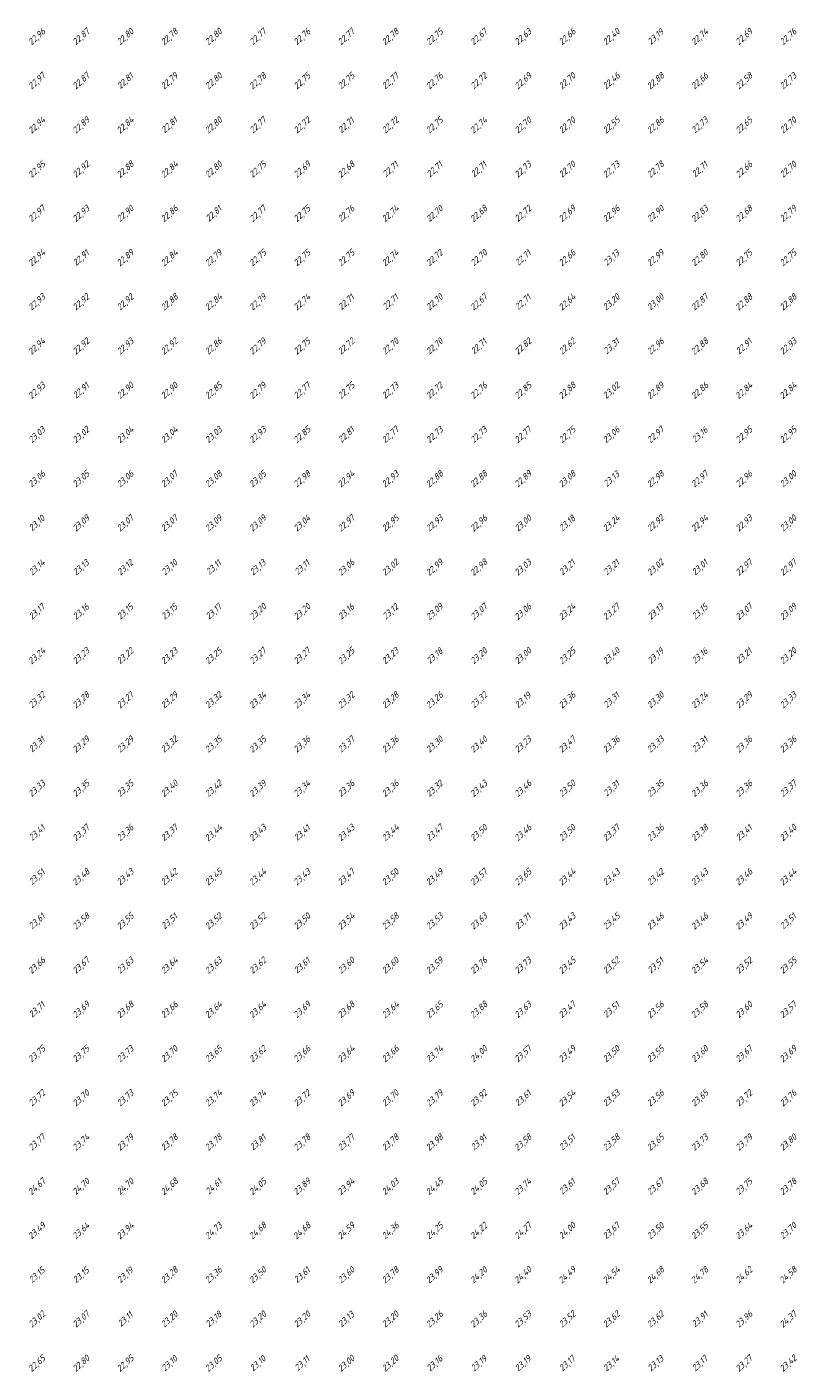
# Model space of a CAD drawing. Extents: x 184522 to 186797, y 346612 to 349107.
# Tile 9 of 27: x 184712 to 184887, y 347232 to 347537. Entities that reach past the tile are written whole.
import ezdxf
from ezdxf.enums import TextEntityAlignment as Align

# ---------------------------------------------------------------- set-up
doc = ezdxf.new("R2010")
doc.units = 0
doc.header["$MEASUREMENT"] = 0
doc.layers.add('ahn_5x5', color=252, linetype='Continuous')
doc.styles.add('ENV-P', font='ISOCP.SHX')

msp = doc.modelspace()

# ---------------------------------------------------------------- texts
at = {"layer": 'ahn_5x5', "style": 'ENV-P', "oblique": 15, "width": 1.035276}
for s, p in [('22,96', (184715, 347533.82)), ('22,87', (184725, 347533.82)), ('22,80', (184735, 347533.82)), ('22,78', (184745, 347533.82)), ('22,80', (184755, 347533.82)), ('22,77', (184765, 347533.82)), ('22,76', (184775, 347533.82)), ('22,77', (184785, 347533.82)), ('22,78', (184795, 347533.82)), ('22,75', (184805, 347533.82)), ('22,67', (184815, 347533.82)), ('22,63', (184825, 347533.82)), ('22,66', (184835, 347533.82)), ('22,40', (184845, 347533.82)), ('23,19', (184855, 347533.82)), ('22,74', (184865, 347533.82)), ('22,69', (184875, 347533.82)), ('22,76', (184885, 347533.82)), ('22,97', (184715, 347523.82)), ('22,87', (184725, 347523.82)), ('22,81', (184735, 347523.82)), ('22,79', (184745, 347523.82)), ('22,80', (184755, 347523.82)), ('22,78', (184765, 347523.82)), ('22,75', (184775, 347523.82)), ('22,75', (184785, 347523.82)), ('22,77', (184795, 347523.82)), ('22,76', (184805, 347523.82)), ('22,72', (184815, 347523.82)), ('22,69', (184825, 347523.82)), ('22,70', (184835, 347523.82)), ('22,46', (184845, 347523.82)), ('22,88', (184855, 347523.82)), ('22,66', (184865, 347523.82)), ('22,58', (184875, 347523.82)), ('22,73', (184885, 347523.82)), ('22,94', (184715, 347513.82)), ('22,89', (184725, 347513.82)), ('22,84', (184735, 347513.82)), ('22,81', (184745, 347513.82)), ('22,80', (184755, 347513.82)), ('22,77', (184765, 347513.82)), ('22,72', (184775, 347513.82)), ('22,71', (184785, 347513.82)), ('22,72', (184795, 347513.82)), ('22,75', (184805, 347513.82)), ('22,74', (184815, 347513.82)), ('22,70', (184825, 347513.82)), ('22,70', (184835, 347513.82)), ('22,55', (184845, 347513.82)), ('22,86', (184855, 347513.82)), ('22,73', (184865, 347513.82)), ('22,65', (184875, 347513.82)), ('22,70', (184885, 347513.82)), ('22,95', (184715, 347503.82)), ('22,92', (184725, 347503.82)), ('22,88', (184735, 347503.82)), ('22,84', (184745, 347503.82)), ('22,80', (184755, 347503.82)), ('22,75', (184765, 347503.82)), ('22,69', (184775, 347503.82)), ('22,68', (184785, 347503.82)), ('22,71', (184795, 347503.82)), ('22,71', (184805, 347503.82)), ('22,71', (184815, 347503.82)), ('22,73', (184825, 347503.82)), ('22,70', (184835, 347503.82)), ('22,73', (184845, 347503.82)), ('22,78', (184855, 347503.82)), ('22,71', (184865, 347503.82)), ('22,66', (184875, 347503.82)), ('22,70', (184885, 347503.82)), ('22,97', (184715, 347493.82)), ('22,93', (184725, 347493.82)), ('22,90', (184735, 347493.82)), ('22,86', (184745, 347493.82)), ('22,81', (184755, 347493.82)), ('22,77', (184765, 347493.82)), ('22,75', (184775, 347493.82)), ('22,76', (184785, 347493.82)), ('22,74', (184795, 347493.82)), ('22,70', (184805, 347493.82)), ('22,68', (184815, 347493.82)), ('22,72', (184825, 347493.82)), ('22,69', (184835, 347493.82)), ('22,96', (184845, 347493.82)), ('22,90', (184855, 347493.82)), ('22,83', (184865, 347493.82)), ('22,68', (184875, 347493.82)), ('22,79', (184885, 347493.82)), ('22,94', (184715, 347483.82)), ('22,91', (184725, 347483.82)), ('22,89', (184735, 347483.82)), ('22,84', (184745, 347483.82)), ('22,79', (184755, 347483.82)), ('22,75', (184765, 347483.82)), ('22,75', (184775, 347483.82)), ('22,75', (184785, 347483.82)), ('22,74', (184795, 347483.82)), ('22,72', (184805, 347483.82)), ('22,70', (184815, 347483.82)), ('22,71', (184825, 347483.82)), ('22,66', (184835, 347483.82)), ('23,13', (184845, 347483.82)), ('22,99', (184855, 347483.82)), ('22,80', (184865, 347483.82)), ('22,75', (184875, 347483.82)), ('22,75', (184885, 347483.82)), ('22,93', (184715, 347473.82)), ('22,92', (184725, 347473.82)), ('22,92', (184735, 347473.82)), ('22,88', (184745, 347473.82)), ('22,84', (184755, 347473.82)), ('22,79', (184765, 347473.82)), ('22,74', (184775, 347473.82)), ('22,71', (184785, 347473.82)), ('22,71', (184795, 347473.82)), ('22,70', (184805, 347473.82)), ('22,67', (184815, 347473.82)), ('22,71', (184825, 347473.82)), ('22,64', (184835, 347473.82)), ('23,20', (184845, 347473.82)), ('23,00', (184855, 347473.82)), ('22,87', (184865, 347473.82)), ('22,88', (184875, 347473.82)), ('22,88', (184885, 347473.82)), ('22,94', (184715, 347463.82)), ('22,92', (184725, 347463.82)), ('22,93', (184735, 347463.82)), ('22,92', (184745, 347463.82)), ('22,86', (184755, 347463.82)), ('22,79', (184765, 347463.82)), ('22,75', (184775, 347463.82)), ('22,72', (184785, 347463.82)), ('22,70', (184795, 347463.82)), ('22,70', (184805, 347463.82)), ('22,82', (184825, 347463.82)), ('22,62', (184835, 347463.82)), ('22,96', (184855, 347463.82)), ('22,88', (184865, 347463.82)), ('22,93', (184885, 347463.82)), ('22,71', (184815, 347463.82)), ('23,31', (184845, 347463.82)), ('22,91', (184875, 347463.82)), ('22,93', (184715, 347453.82)), ('22,91', (184725, 347453.82)), ('22,90', (184735, 347453.82)), ('22,90', (184745, 347453.82)), ('22,85', (184755, 347453.82)), ('22,79', (184765, 347453.82)), ('22,77', (184775, 347453.82)), ('22,75', (184785, 347453.82)), ('22,73', (184795, 347453.82)), ('22,72', (184805, 347453.82)), ('22,76', (184815, 347453.82)), ('22,85', (184825, 347453.82)), ('22,88', (184835, 347453.82)), ('23,02', (184845, 347453.82)), ('22,89', (184855, 347453.82)), ('22,86', (184865, 347453.82)), ('22,84', (184875, 347453.82)), ('22,84', (184885, 347453.82)), ('23,03', (184715, 347443.82)), ('23,02', (184725, 347443.82)), ('23,04', (184735, 347443.82)), ('23,04', (184745, 347443.82)), ('23,03', (184755, 347443.82)), ('22,93', (184765, 347443.82)), ('22,85', (184775, 347443.82)), ('22,81', (184785, 347443.82)), ('22,77', (184795, 347443.82)), ('22,73', (184805, 347443.82)), ('22,73', (184815, 347443.82)), ('22,77', (184825, 347443.82)), ('22,75', (184835, 347443.82)), ('23,06', (184845, 347443.82)), ('22,97', (184855, 347443.82)), ('23,16', (184865, 347443.82)), ('22,95', (184875, 347443.82)), ('22,95', (184885, 347443.82)), ('23,06', (184715, 347433.82)), ('23,05', (184725, 347433.82)), ('23,06', (184735, 347433.82)), ('23,07', (184745, 347433.82)), ('23,08', (184755, 347433.82)), ('23,05', (184765, 347433.82)), ('22,98', (184775, 347433.82)), ('22,94', (184785, 347433.82)), ('22,93', (184795, 347433.82)), ('22,88', (184805, 347433.82)), ('22,88', (184815, 347433.82)), ('22,89', (184825, 347433.82)), ('23,08', (184835, 347433.82)), ('23,13', (184845, 347433.82)), ('22,98', (184855, 347433.82)), ('22,97', (184865, 347433.82)), ('22,96', (184875, 347433.82)), ('23,00', (184885, 347433.82)), ('23,10', (184715, 347423.82)), ('23,09', (184725, 347423.82)), ('23,07', (184735, 347423.82)), ('23,07', (184745, 347423.82)), ('23,09', (184755, 347423.82)), ('23,09', (184765, 347423.82)), ('23,04', (184775, 347423.82)), ('22,97', (184785, 347423.82)), ('22,95', (184795, 347423.82)), ('22,93', (184805, 347423.82)), ('22,96', (184815, 347423.82)), ('23,00', (184825, 347423.82)), ('23,18', (184835, 347423.82)), ('23,24', (184845, 347423.82)), ('22,92', (184855, 347423.82)), ('22,94', (184865, 347423.82)), ('22,93', (184875, 347423.82)), ('23,00', (184885, 347423.82)), ('23,14', (184715, 347413.82)), ('23,13', (184725, 347413.82)), ('23,12', (184735, 347413.82)), ('23,10', (184745, 347413.82)), ('23,11', (184755, 347413.82)), ('23,13', (184765, 347413.82)), ('23,11', (184775, 347413.82)), ('23,06', (184785, 347413.82)), ('23,02', (184795, 347413.82)), ('22,99', (184805, 347413.82)), ('22,98', (184815, 347413.82)), ('23,03', (184825, 347413.82)), ('23,21', (184835, 347413.82)), ('23,21', (184845, 347413.82)), ('23,02', (184855, 347413.82)), ('23,01', (184865, 347413.82)), ('22,97', (184875, 347413.82)), ('22,97', (184885, 347413.82)), ('23,17', (184715, 347403.82)), ('23,16', (184725, 347403.82)), ('23,15', (184735, 347403.82)), ('23,15', (184745, 347403.82)), ('23,17', (184755, 347403.82)), ('23,20', (184765, 347403.82)), ('23,20', (184775, 347403.82)), ('23,16', (184785, 347403.82)), ('23,12', (184795, 347403.82)), ('23,09', (184805, 347403.82)), ('23,07', (184815, 347403.82)), ('23,06', (184825, 347403.82)), ('23,24', (184835, 347403.82)), ('23,27', (184845, 347403.82)), ('23,13', (184855, 347403.82)), ('23,15', (184865, 347403.82)), ('23,07', (184875, 347403.82)), ('23,09', (184885, 347403.82)), ('23,24', (184715, 347393.82)), ('23,23', (184725, 347393.82)), ('23,22', (184735, 347393.82)), ('23,23', (184745, 347393.82)), ('23,25', (184755, 347393.82)), ('23,27', (184765, 347393.82)), ('23,27', (184775, 347393.82)), ('23,25', (184785, 347393.82)), ('23,23', (184795, 347393.82)), ('23,18', (184805, 347393.82)), ('23,20', (184815, 347393.82)), ('23,00', (184825, 347393.82)), ('23,25', (184835, 347393.82)), ('23,40', (184845, 347393.82)), ('23,19', (184855, 347393.82)), ('23,16', (184865, 347393.82)), ('23,21', (184875, 347393.82)), ('23,20', (184885, 347393.82)), ('23,32', (184715, 347383.82)), ('23,28', (184725, 347383.82)), ('23,27', (184735, 347383.82)), ('23,29', (184745, 347383.82)), ('23,32', (184755, 347383.82)), ('23,34', (184765, 347383.82)), ('23,34', (184775, 347383.82)), ('23,32', (184785, 347383.82)), ('23,28', (184795, 347383.82)), ('23,26', (184805, 347383.82)), ('23,32', (184815, 347383.82)), ('23,19', (184825, 347383.82)), ('23,36', (184835, 347383.82)), ('23,31', (184845, 347383.82)), ('23,30', (184855, 347383.82)), ('23,24', (184865, 347383.82)), ('23,29', (184875, 347383.82)), ('23,33', (184885, 347383.82)), ('23,31', (184715, 347373.82)), ('23,29', (184725, 347373.82)), ('23,29', (184735, 347373.82)), ('23,32', (184745, 347373.82)), ('23,35', (184755, 347373.82)), ('23,35', (184765, 347373.82)), ('23,36', (184775, 347373.82)), ('23,37', (184785, 347373.82)), ('23,36', (184795, 347373.82)), ('23,30', (184805, 347373.82)), ('23,40', (184815, 347373.82)), ('23,23', (184825, 347373.82)), ('23,47', (184835, 347373.82)), ('23,36', (184845, 347373.82)), ('23,33', (184855, 347373.82)), ('23,31', (184865, 347373.82)), ('23,36', (184875, 347373.82)), ('23,36', (184885, 347373.82)), ('23,33', (184715, 347363.82)), ('23,35', (184725, 347363.82)), ('23,35', (184735, 347363.82)), ('23,40', (184745, 347363.82)), ('23,42', (184755, 347363.82)), ('23,39', (184765, 347363.82)), ('23,34', (184775, 347363.82)), ('23,36', (184785, 347363.82)), ('23,36', (184795, 347363.82)), ('23,32', (184805, 347363.82)), ('23,43', (184815, 347363.82)), ('23,46', (184825, 347363.82)), ('23,50', (184835, 347363.82)), ('23,31', (184845, 347363.82)), ('23,35', (184855, 347363.82)), ('23,36', (184865, 347363.82)), ('23,36', (184875, 347363.82)), ('23,37', (184885, 347363.82)), ('23,41', (184715, 347353.82)), ('23,37', (184725, 347353.82)), ('23,36', (184735, 347353.82)), ('23,37', (184745, 347353.82)), ('23,44', (184755, 347353.82)), ('23,43', (184765, 347353.82)), ('23,41', (184775, 347353.82)), ('23,43', (184785, 347353.82)), ('23,44', (184795, 347353.82)), ('23,47', (184805, 347353.82)), ('23,50', (184815, 347353.82)), ('23,46', (184825, 347353.82)), ('23,50', (184835, 347353.82)), ('23,37', (184845, 347353.82)), ('23,36', (184855, 347353.82)), ('23,38', (184865, 347353.82)), ('23,41', (184875, 347353.82)), ('23,40', (184885, 347353.82)), ('23,51', (184715, 347343.82)), ('23,48', (184725, 347343.82)), ('23,43', (184735, 347343.82)), ('23,42', (184745, 347343.82)), ('23,45', (184755, 347343.82)), ('23,44', (184765, 347343.82)), ('23,43', (184775, 347343.82)), ('23,47', (184785, 347343.82)), ('23,50', (184795, 347343.82)), ('23,49', (184805, 347343.82)), ('23,57', (184815, 347343.82)), ('23,65', (184825, 347343.82)), ('23,44', (184835, 347343.82)), ('23,43', (184845, 347343.82)), ('23,42', (184855, 347343.82)), ('23,43', (184865, 347343.82)), ('23,46', (184875, 347343.82)), ('23,44', (184885, 347343.82)), ('23,61', (184715, 347333.82)), ('23,58', (184725, 347333.82)), ('23,55', (184735, 347333.82)), ('23,51', (184745, 347333.82)), ('23,52', (184755, 347333.82)), ('23,52', (184765, 347333.82)), ('23,50', (184775, 347333.82)), ('23,54', (184785, 347333.82)), ('23,58', (184795, 347333.82)), ('23,53', (184805, 347333.82)), ('23,63', (184815, 347333.82)), ('23,71', (184825, 347333.82)), ('23,43', (184835, 347333.82)), ('23,45', (184845, 347333.82)), ('23,46', (184855, 347333.82)), ('23,46', (184865, 347333.82)), ('23,49', (184875, 347333.82)), ('23,51', (184885, 347333.82)), ('23,66', (184715, 347323.82)), ('23,67', (184725, 347323.82)), ('23,63', (184735, 347323.82)), ('23,64', (184745, 347323.82)), ('23,63', (184755, 347323.82)), ('23,62', (184765, 347323.82)), ('23,61', (184775, 347323.82)), ('23,60', (184785, 347323.82)), ('23,60', (184795, 347323.82)), ('23,59', (184805, 347323.82)), ('23,76', (184815, 347323.82)), ('23,73', (184825, 347323.82)), ('23,45', (184835, 347323.82)), ('23,52', (184845, 347323.82)), ('23,51', (184855, 347323.82)), ('23,54', (184865, 347323.82)), ('23,52', (184875, 347323.82)), ('23,55', (184885, 347323.82)), ('23,71', (184715, 347313.82)), ('23,69', (184725, 347313.82)), ('23,68', (184735, 347313.82)), ('23,66', (184745, 347313.82)), ('23,64', (184755, 347313.82)), ('23,64', (184765, 347313.82)), ('23,69', (184775, 347313.82)), ('23,68', (184785, 347313.82)), ('23,64', (184795, 347313.82)), ('23,65', (184805, 347313.82)), ('23,88', (184815, 347313.82)), ('23,63', (184825, 347313.82)), ('23,47', (184835, 347313.82)), ('23,51', (184845, 347313.82)), ('23,56', (184855, 347313.82)), ('23,58', (184865, 347313.82)), ('23,60', (184875, 347313.82)), ('23,57', (184885, 347313.82)), ('23,75', (184715, 347303.82)), ('23,75', (184725, 347303.82)), ('23,73', (184735, 347303.82)), ('23,70', (184745, 347303.82)), ('23,65', (184755, 347303.82)), ('23,62', (184765, 347303.82)), ('23,66', (184775, 347303.82)), ('23,64', (184785, 347303.82)), ('23,66', (184795, 347303.82)), ('23,74', (184805, 347303.82)), ('24,00', (184815, 347303.82)), ('23,57', (184825, 347303.82)), ('23,49', (184835, 347303.82)), ('23,50', (184845, 347303.82)), ('23,55', (184855, 347303.82)), ('23,60', (184865, 347303.82)), ('23,67', (184875, 347303.82)), ('23,69', (184885, 347303.82)), ('23,72', (184715, 347293.82)), ('23,70', (184725, 347293.82)), ('23,73', (184735, 347293.82)), ('23,75', (184745, 347293.82)), ('23,74', (184755, 347293.82)), ('23,74', (184765, 347293.82)), ('23,72', (184775, 347293.82)), ('23,69', (184785, 347293.82)), ('23,70', (184795, 347293.82)), ('23,79', (184805, 347293.82)), ('23,92', (184815, 347293.82)), ('23,61', (184825, 347293.82)), ('23,54', (184835, 347293.82)), ('23,53', (184845, 347293.82)), ('23,56', (184855, 347293.82)), ('23,65', (184865, 347293.82)), ('23,72', (184875, 347293.82)), ('23,76', (184885, 347293.82)), ('23,77', (184715, 347283.82)), ('23,74', (184725, 347283.82)), ('23,79', (184735, 347283.82)), ('23,78', (184745, 347283.82)), ('23,78', (184755, 347283.82)), ('23,81', (184765, 347283.82)), ('23,78', (184775, 347283.82)), ('23,77', (184785, 347283.82)), ('23,78', (184795, 347283.82)), ('23,98', (184805, 347283.82)), ('23,91', (184815, 347283.82)), ('23,58', (184825, 347283.82)), ('23,51', (184835, 347283.82)), ('23,58', (184845, 347283.82)), ('23,65', (184855, 347283.82)), ('23,73', (184865, 347283.82)), ('23,79', (184875, 347283.82)), ('23,80', (184885, 347283.82)), ('24,67', (184715, 347273.82)), ('24,70', (184725, 347273.82)), ('24,70', (184735, 347273.82)), ('24,68', (184745, 347273.82)), ('24,61', (184755, 347273.82)), ('24,05', (184765, 347273.82)), ('23,89', (184775, 347273.82)), ('23,94', (184785, 347273.82)), ('24,03', (184795, 347273.82)), ('24,45', (184805, 347273.82)), ('24,05', (184815, 347273.82)), ('23,74', (184825, 347273.82)), ('23,61', (184835, 347273.82)), ('23,57', (184845, 347273.82)), ('23,67', (184855, 347273.82)), ('23,68', (184865, 347273.82)), ('23,75', (184875, 347273.82)), ('23,78', (184885, 347273.82)), ('23,49', (184715, 347263.82)), ('23,64', (184725, 347263.82)), ('23,94', (184735, 347263.82)), ('24,73', (184755, 347263.82)), ('24,68', (184765, 347263.82)), ('24,68', (184775, 347263.82)), ('24,59', (184785, 347263.82)), ('24,36', (184795, 347263.82)), ('24,25', (184805, 347263.82)), ('24,22', (184815, 347263.82)), ('24,27', (184825, 347263.82)), ('24,00', (184835, 347263.82)), ('23,67', (184845, 347263.82)), ('23,50', (184855, 347263.82)), ('23,55', (184865, 347263.82)), ('23,64', (184875, 347263.82)), ('23,70', (184885, 347263.82)), ('23,15', (184715, 347253.82)), ('23,15', (184725, 347253.82)), ('23,19', (184735, 347253.82)), ('23,28', (184745, 347253.82)), ('23,36', (184755, 347253.82)), ('23,50', (184765, 347253.82)), ('23,61', (184775, 347253.82)), ('23,60', (184785, 347253.82)), ('23,78', (184795, 347253.82)), ('23,99', (184805, 347253.82)), ('24,20', (184815, 347253.82)), ('24,40', (184825, 347253.82)), ('24,49', (184835, 347253.82)), ('24,54', (184845, 347253.82)), ('24,68', (184855, 347253.82)), ('24,78', (184865, 347253.82)), ('24,62', (184875, 347253.82)), ('24,58', (184885, 347253.82)), ('23,02', (184715, 347243.82)), ('23,07', (184725, 347243.82)), ('23,11', (184735, 347243.82)), ('23,20', (184745, 347243.82)), ('23,18', (184755, 347243.82)), ('23,20', (184765, 347243.82)), ('23,20', (184775, 347243.82)), ('23,13', (184785, 347243.82)), ('23,20', (184795, 347243.82)), ('23,26', (184805, 347243.82)), ('23,36', (184815, 347243.82)), ('23,53', (184825, 347243.82)), ('23,52', (184835, 347243.82)), ('23,62', (184845, 347243.82)), ('23,62', (184855, 347243.82)), ('23,91', (184865, 347243.82)), ('23,96', (184875, 347243.82)), ('24,37', (184885, 347243.82)), ('22,65', (184715, 347233.82)), ('22,80', (184725, 347233.82)), ('22,95', (184735, 347233.82)), ('23,10', (184745, 347233.82)), ('23,05', (184755, 347233.82)), ('23,10', (184765, 347233.82)), ('23,11', (184775, 347233.82)), ('23,00', (184785, 347233.82)), ('23,20', (184795, 347233.82)), ('23,16', (184805, 347233.82)), ('23,19', (184815, 347233.82)), ('23,19', (184825, 347233.82)), ('23,17', (184835, 347233.82)), ('23,14', (184845, 347233.82)), ('23,13', (184855, 347233.82)), ('23,17', (184865, 347233.82)), ('23,27', (184875, 347233.82)), ('23,42', (184885, 347233.82))]:
    msp.add_text(s, height=1.449, rotation=42.4175, dxfattribs=at).set_placement(p, align=Align.BOTTOM_CENTER)

doc.saveas('drawing.dxf')
